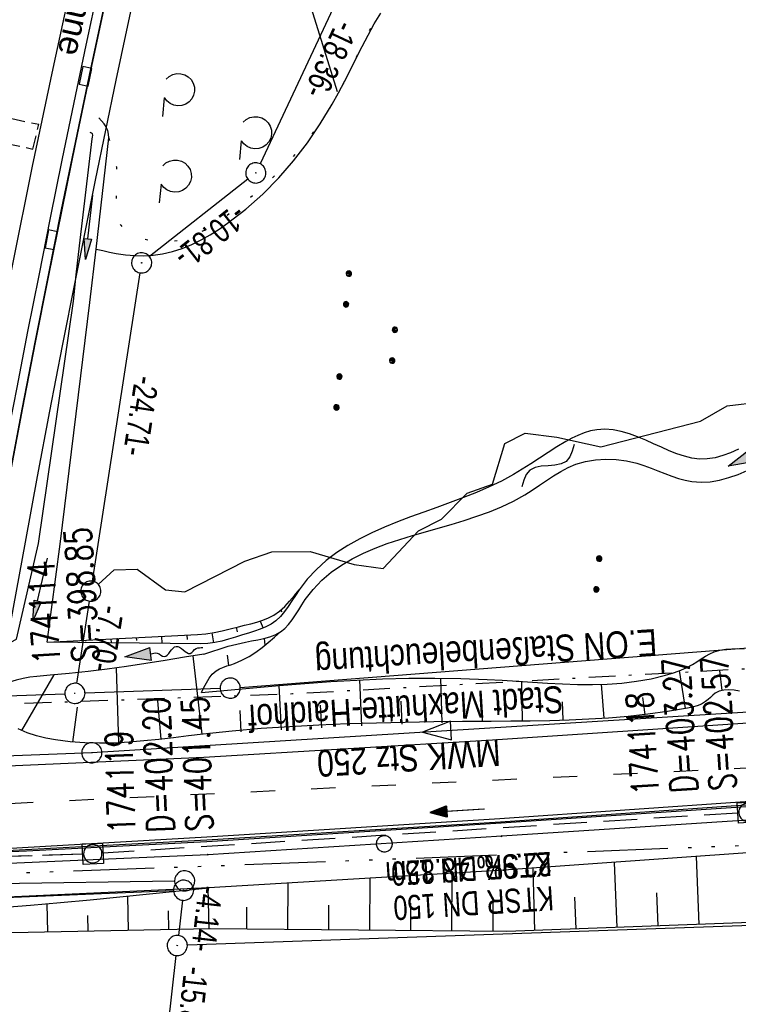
# Model space of a CAD drawing. Extents: x 508338 to 508887, y 451697 to 452490.
# Tile 13 of 37: x 508536 to 508590, y 451820 to 451894. Entities that reach past the tile are written whole.
import ezdxf
from ezdxf.enums import TextEntityAlignment as Align

# ---------------------------------------------------------------- set-up
doc = ezdxf.new("R2010")
doc.units = 0
doc.header["$LTSCALE"] = 10
doc.header["$MEASUREMENT"] = 0
for name, pattern in [('ACAD_ISO03W100', [30, 12, -18]), ('ACAD_ISO14W100', [25.5, 12, -3, 0.5, -3, 0.5, -3, 0.5, -3]), ('AUSGEZOGEN', [0]), ('LT00', [0]), ('LT07', [0.22, 0.02, -0.2]), ('LT08', [0.42, 0.2, -0.1, 0.02, -0.1]), ('LT12', [0.4, 0.3, -0.1]), ('LT17', [0.15, 0.1, -0.05]), ('STRICHLINIE2', [0.375, 0.25, -0.125])]:
    doc.linetypes.add(name, pattern=pattern)
doc.layers.get('0').update_dxf_attribs({"linetype": 'LT00'})
for name, color, linetype in [('--EK_FBR', 250, 'LT00'), ('--EK_Halt-Pfeil', 4, 'LT00'), ('--EK_Haltung', 7, 'STRICHLINIE2'), ('--EK_Haltung-Text', 140, 'LT00'), ('--EK_Schacht-Text', 5, 'LT00'), ('--EL_DFK_AB_L', 21, 'LT00'), ('--EL_DFK_AB_P', 7, 'LT00'), ('--EL_Halt-Pfeil', 4, 'LT00'), ('--EL_Haltung', 182, 'STRICHLINIE2'), ('--EL_Haltung-Text', 182, 'LT00'), ('--FLIEßRICHTPFEIL', 180, 'Continuous'), ('--WASSER_NUTZUNG', 180, 'Continuous'), ('ABSTAND', 8, 'LT00'), ('ABWASSERLTG', 24, 'LT00'), ('ABWASSERLTG_FLIEßPF', 26, 'Continuous'), ('ABWASSERLTG_TEXT', 26, 'Continuous'), ('DFK_AB_L', 21, 'LT00'), ('DFK_AB_P', 7, 'LT00'), ('DFK_GZPKT', 250, 'LT00'), ('DFK_KATASTER', 250, 'LT00'), ('DFK_NUTZUNG', 250, 'LT00'), ('DFK_VERMPKT', 252, 'LT00'), ('DL', 182, 'LT12'), ('GEHOELZ_SYMB', 252, 'Continuous'), ('PFEIL', 140, 'AUSGEZOGEN'), ('RINNE_TEXT', 11, 'Continuous'), ('STROM_TEXT', 80, 'Continuous'), ('STROM_UNTER_BELEUCHTUNG', 80, 'LT08'), ('TELEKOM', 210, 'ACAD_ISO14W100'), ('V120_AFBR_BAB', 250, 'LT00'), ('V120_BOESCH', 250, 'LT00'), ('V120_BOSCHUNG', 250, 'LT00'), ('V120_BR_KAPPE', 30, 'LT00'), ('V120_BRUECK', 30, 'LT17'), ('V120_GEHOELZ', 250, 'LT07'), ('V120_GEHWEG', 250, 'LT00'), ('V120_GRABEN', 250, 'LT00'), ('V120_H_BORD', 8, 'LT00'), ('V120_KA_MULD', 182, 'LT00'), ('V120_KA_PRUF', 182, 'LT00'), ('V120_LD_MARK', 2, 'LT00'), ('V120_RAUHGE', 250, 'LT00'), ('V120_RINNE', 182, 'LT00'), ('V120_SINKK', 182, 'LT00'), ('V120_Verdeckt', 253, 'LT00'), ('WASSERLTG', 130, 'ACAD_ISO03W100')]:
    doc.layers.add(name, color=color, linetype=linetype)
doc.styles.add('Arial', font='ARIAL.TTF')
doc.styles.add('Haltungsbeschriftung', font='ARIAL.TTF', dxfattribs={"width": 0.75})
doc.styles.add('schachtbeschriftung', font='romans.shx', dxfattribs={"width": 0.75, "height": 2})
doc.styles.get("Standard").update_dxf_attribs({"font": 'ARIAL.TTF'})
doc.styles.add('Versorgungsltg', font='ARIAL.TTF', dxfattribs={"width": 0.8, "height": 2})

# ---------------------------------------------------------------- blocks, each defined once
blk = doc.blocks.new('SYMB7010')
at = {"color": 0, "linetype": 'ByBlock'}
for points in [[(-0.031408, 0.499213), (-0.093728, 0.49134), (-0.15457, 0.475719), (-0.212975, 0.452595), (-0.268021, 0.422333), (-0.31884, 0.385411), (-0.36463, 0.342411), (-0.40467, 0.29401), (-0.438329, 0.240973), (-0.465074, 0.184136), (-0.484486, 0.124395), (-0.496256, 0.062692), (-0.5002, 0)], [(0.5002, 0), (0.496256, 0.062692), (0.484485, 0.124395), (0.465074, 0.184136), (0.438329, 0.240973), (0.40467, 0.29401), (0.36463, 0.342411), (0.31884, 0.385411), (0.268021, 0.422333), (0.212975, 0.452595), (0.15457, 0.475719), (0.093728, 0.49134), (0.031408, 0.499213), (-0.031408, 0.499213)], [(-0.5002, 0), (-0.496256, -0.062692), (-0.484486, -0.124395), (-0.465075, -0.184136), (-0.438329, -0.240973), (-0.404671, -0.29401), (-0.36463, -0.342411), (-0.31884, -0.385411), (-0.268021, -0.422333), (-0.212975, -0.452595), (-0.154571, -0.475719), (-0.093728, -0.49134), (-0.031408, -0.499213), (0.031408, -0.499213)], [(0.031408, -0.499213), (0.093728, -0.491341), (0.15457, -0.475719), (0.212975, -0.452595), (0.268021, -0.422333), (0.31884, -0.385411), (0.36463, -0.342411), (0.404671, -0.294011), (0.438329, -0.240974), (0.465075, -0.184136), (0.484486, -0.124395), (0.496256, -0.062692), (0.500201, 0)]]:
    blk.add_lwpolyline(points, dxfattribs=at)
blk = doc.blocks.new('SYMB0003')
at = {"color": 0, "linetype": 'ByBlock'}
for p, q in [((-0.015712, 0), (0.010166, 0.012015)), ((0, -0.021257), (-0.015712, 0)), ((0.010166, 0.012015), (0, -0.021257))]:
    blk.add_line(p, q, dxfattribs=at)
for points in [[(-0.031395, 0.499013), (-0.093691, 0.491144), (-0.154509, 0.475528), (-0.21289, 0.452414), (-0.267913, 0.422164), (-0.318712, 0.385257), (-0.364484, 0.342274), (-0.404509, 0.293893), (-0.438154, 0.240877), (-0.464888, 0.184062), (-0.484292, 0.124345), (-0.496058, 0.062667), (-0.5, 0)], [(0.5, 0), (0.496057, 0.062667), (0.484292, 0.124345), (0.464888, 0.184062), (0.438153, 0.240877), (0.404509, 0.293893), (0.364484, 0.342274), (0.318712, 0.385257), (0.267913, 0.422164), (0.21289, 0.452414), (0.154509, 0.475528), (0.093691, 0.491144), (0.031395, 0.499013), (-0.031395, 0.499013)], [(-0.5, 0), (-0.496058, -0.062667), (-0.484292, -0.124345), (-0.464888, -0.184062), (-0.438154, -0.240877), (-0.404509, -0.293893), (-0.364485, -0.342274), (-0.318712, -0.385257), (-0.267914, -0.422164), (-0.21289, -0.452414), (-0.154509, -0.475529), (-0.093691, -0.491144), (-0.031395, -0.499014), (0.031395, -0.499014)], [(0.031395, -0.499014), (0.093691, -0.491144), (0.154509, -0.475529), (0.21289, -0.452414), (0.267914, -0.422164), (0.318712, -0.385257), (0.364485, -0.342274), (0.404509, -0.293893), (0.438154, -0.240877), (0.464889, -0.184062), (0.484292, -0.124345), (0.496058, -0.062667), (0.5, 0)]]:
    blk.add_lwpolyline(points, dxfattribs=at)
blk = doc.blocks.new('FLIEßRICHTPFEIL')
at = {"layer": '--FLIEßRICHTPFEIL'}
blk.add_hatch(color=256, dxfattribs=at).paths.add_polyline_path([(-1.95, 0.4875), (-1.95, -0.4875), (0, 0)])
for p, q in [((-1.95, 0.4875), (-1.95, -0.4875)), ((-1.95, 0.4875), (0, 0)), ((0, 0), (-1.95, -0.4875))]:
    blk.add_line(p, q, dxfattribs=at)
at = {"layer": '--FLIEßRICHTPFEIL', "start_tangent": (-1, 0), "end_tangent": (-1, 0)}
blk.add_spline([(-1.95, 0), (-2.4375, 0), (-2.925, 0.325), (-3.4125, 0), (-3.9, -0.325), (-4.3875, 0), (-4.875, 0.325), (-5.3625, 0), (-5.85, 0)], degree=3, dxfattribs=at)
blk = doc.blocks.new('SYMB7111')
at = {"color": 0, "linetype": 'ByBlock'}
for p, q in [((-0.13, 0.202919), (-0.13, 0.177081)), ((-0.125, 0.172895), (-0.125, 0.207105)), ((-0.12, 0.209164), (-0.12, 0.170836)), ((-0.115, 0.170204), (-0.115, 0.209796)), ((-0.11, 0.209164), (-0.11, 0.170836)), ((-0.105, 0.172895), (-0.105, 0.207105)), ((-0.1, 0.202919), (-0.1, 0.177081)), ((-0.095, 0.189874), (-0.095, 0.190146)), ((0.1, 0.202919), (0.1, 0.177081)), ((0.105, 0.172895), (0.105, 0.207105)), ((0.11, 0.209164), (0.11, 0.170836)), ((0.115, 0.170204), (0.115, 0.209796)), ((0.12, 0.209164), (0.12, 0.170836)), ((0.125, 0.172895), (0.125, 0.207105)), ((0.13, 0.202919), (0.13, 0.177081)), ((0.135, 0.189874), (0.135, 0.190146)), ((-0.515, -0.177081), (-0.515, -0.202919)), ((-0.51, -0.207105), (-0.51, -0.172895)), ((-0.505, -0.170836), (-0.505, -0.209164)), ((-0.5, -0.209796), (-0.5, -0.170204)), ((-0.495, -0.170836), (-0.495, -0.209164)), ((-0.49, -0.207105), (-0.49, -0.172895)), ((-0.485, -0.177081), (-0.485, -0.202919)), ((-0.48, -0.190126), (-0.48, -0.189854)), ((-0.285, -0.177081), (-0.285, -0.202919)), ((-0.28, -0.207105), (-0.28, -0.172895)), ((-0.275, -0.170836), (-0.275, -0.209164)), ((-0.27, -0.209796), (-0.27, -0.170204)), ((-0.265, -0.170836), (-0.265, -0.209164)), ((-0.26, -0.207105), (-0.26, -0.172895)), ((-0.255, -0.177081), (-0.255, -0.202919)), ((-0.25, -0.190126), (-0.25, -0.189854)), ((0.255, -0.177081), (0.255, -0.202919)), ((0.26, -0.207105), (0.26, -0.172895)), ((0.265, -0.170836), (0.265, -0.209164)), ((0.27, -0.209796), (0.27, -0.170204)), ((0.275, -0.170836), (0.275, -0.209164)), ((0.28, -0.207105), (0.28, -0.172895)), ((0.285, -0.177081), (0.285, -0.202919)), ((0.29, -0.190126), (0.29, -0.189854)), ((0.485, -0.177081), (0.485, -0.202919)), ((0.49, -0.207105), (0.49, -0.172895)), ((0.495, -0.170836), (0.495, -0.209164)), ((0.5, -0.209796), (0.5, -0.170204)), ((0.505, -0.170836), (0.505, -0.209164)), ((0.51, -0.207105), (0.51, -0.172895)), ((0.515, -0.177081), (0.515, -0.202919)), ((0.52, -0.190126), (0.52, -0.189854))]:
    blk.add_line(p, q, dxfattribs=at)
for points in [[(-0.095, 0.19), (-0.096981, 0.198678), (-0.10253, 0.205637), (-0.11055, 0.209499), (-0.11945, 0.209499), (-0.12747, 0.205637), (-0.133019, 0.198678), (-0.135, 0.19), (-0.133019, 0.181322), (-0.12747, 0.174363), (-0.11945, 0.170501), (-0.11055, 0.170501), (-0.10253, 0.174363), (-0.096981, 0.181322), (-0.095, 0.19)], [(0.135, 0.19), (0.133019, 0.198678), (0.12747, 0.205637), (0.11945, 0.209499), (0.11055, 0.209499), (0.10253, 0.205637), (0.096981, 0.198678), (0.095, 0.19), (0.096981, 0.181322), (0.10253, 0.174363), (0.11055, 0.170501), (0.11945, 0.170501), (0.12747, 0.174363), (0.133019, 0.181322), (0.135, 0.19)], [(-0.48, -0.19), (-0.481981, -0.181322), (-0.48753, -0.174363), (-0.49555, -0.170501), (-0.50445, -0.170501), (-0.51247, -0.174363), (-0.518019, -0.181322), (-0.52, -0.19), (-0.518019, -0.198678), (-0.51247, -0.205637), (-0.50445, -0.209499), (-0.49555, -0.209499), (-0.48753, -0.205637), (-0.481981, -0.198678), (-0.48, -0.19)], [(-0.25, -0.19), (-0.251981, -0.181322), (-0.25753, -0.174363), (-0.26555, -0.170501), (-0.27445, -0.170501), (-0.28247, -0.174363), (-0.288019, -0.181322), (-0.29, -0.19), (-0.288019, -0.198678), (-0.28247, -0.205637), (-0.27445, -0.209499), (-0.26555, -0.209499), (-0.25753, -0.205637), (-0.251981, -0.198678), (-0.25, -0.19)], [(0.29, -0.19), (0.288019, -0.181322), (0.28247, -0.174363), (0.27445, -0.170501), (0.26555, -0.170501), (0.25753, -0.174363), (0.251981, -0.181322), (0.25, -0.19), (0.251981, -0.198678), (0.25753, -0.205637), (0.26555, -0.209499), (0.27445, -0.209499), (0.28247, -0.205637), (0.288019, -0.198678), (0.29, -0.19)], [(0.52, -0.19), (0.518019, -0.181322), (0.51247, -0.174363), (0.50445, -0.170501), (0.49555, -0.170501), (0.48753, -0.174363), (0.481981, -0.181322), (0.48, -0.19), (0.481981, -0.198678), (0.48753, -0.205637), (0.49555, -0.209499), (0.50445, -0.209499), (0.51247, -0.205637), (0.518019, -0.198678), (0.52, -0.19)]]:
    blk.add_lwpolyline(points, dxfattribs=at)
blk = doc.blocks.new('SYMB7112')
at = {"color": 0, "linetype": 'ByBlock'}
for p, q in [((-0.13, 0.012919), (-0.13, -0.012919)), ((-0.125, -0.017105), (-0.125, 0.017105)), ((-0.12, 0.019164), (-0.12, -0.019164)), ((-0.115, -0.019796), (-0.115, 0.019796)), ((-0.11, 0.019164), (-0.11, -0.019164)), ((-0.105, -0.017105), (-0.105, 0.017105)), ((-0.1, 0.012919), (-0.1, -0.012919)), ((-0.095, -0.000126), (-0.095, 0.000146)), ((0.1, 0.012919), (0.1, -0.012919)), ((0.105, -0.017105), (0.105, 0.017105)), ((0.11, 0.019164), (0.11, -0.019164)), ((0.115, -0.019796), (0.115, 0.019796)), ((0.12, 0.019164), (0.12, -0.019164)), ((0.125, -0.017105), (0.125, 0.017105)), ((0.13, 0.012919), (0.13, -0.012919)), ((0.135, -0.000126), (0.135, 0.000146))]:
    blk.add_line(p, q, dxfattribs=at)
for points in [[(-0.095, 0), (-0.096981, 0.008678), (-0.10253, 0.015637), (-0.11055, 0.019499), (-0.11945, 0.019499), (-0.12747, 0.015637), (-0.133019, 0.008678), (-0.135, 0)], [(-0.135, 0), (-0.133019, -0.008678), (-0.12747, -0.015637), (-0.11945, -0.019499), (-0.11055, -0.019499), (-0.10253, -0.015637), (-0.096981, -0.008678), (-0.095, 0)], [(0.135, 0), (0.133019, 0.008678), (0.12747, 0.015637), (0.11945, 0.019499), (0.11055, 0.019499), (0.10253, 0.015637), (0.096981, 0.008678), (0.095, 0)], [(0.095, 0), (0.096981, -0.008678), (0.10253, -0.015637), (0.11055, -0.019499), (0.11945, -0.019499), (0.12747, -0.015637), (0.133019, -0.008678), (0.135, 0)]]:
    blk.add_lwpolyline(points, dxfattribs=at)
blk = doc.blocks.new('SYMB7251')
at = {"color": 0, "linetype": 'ByBlock'}
for points in [[(-0.25, 0), (-0.208333, 0.028889), (-0.166667, 0.051111), (-0.125, 0.06), (-0.083333, 0.051111), (-0.041667, 0.028889), (0, 0)], [(0, 0), (0.041667, -0.028889), (0.083333, -0.051111), (0.125, -0.06), (0.166667, -0.051111), (0.208333, -0.028889), (0.25, 0)]]:
    blk.add_lwpolyline(points, dxfattribs=at)
blk = doc.blocks.new('GEHOELZ_SYMB')
at = {"layer": 'GEHOELZ_SYMB'}
blk.add_line((0, 0), (1.4, 0), dxfattribs=at)
blk.add_lwpolyline([(-1.388, 0.017), (-1.612, 0.221), (-1.778, 0.474), (-1.876, 0.761), (-1.898, 1.063), (-1.844, 1.361), (-1.718, 1.636), (-1.526, 1.87), (-1.282, 2.05), (-1, 2.162), (-0.7, 2.2), (-0.4, 2.162), (-0.118, 2.05), (0.126, 1.87), (0.318, 1.636), (0.444, 1.361), (0.498, 1.063), (0.476, 0.761), (0.378, 0.474), (0.212, 0.221), (-0.012, 0.017)], dxfattribs=at)
blk = doc.blocks.new('SYMB0011')
at = {"color": 0, "linetype": 'ByBlock'}
for p, q in [((0.5, 0), (-0.5, 0)), ((0, 0.5), (0, -0.5))]:
    blk.add_line(p, q, dxfattribs=at)
blk = doc.blocks.new('SYMB0652')
at = {"color": 0, "linetype": 'ByBlock'}
blk.add_lwpolyline([(-0.15, -0.075), (0.15, -0.075), (0.15, 0.075), (-0.15, 0.075), (-0.15, -0.075)], dxfattribs=at)
blk = doc.blocks.new('SYMB1210')
at = {"color": 0, "linetype": 'ByBlock'}
blk.add_line((0.018815, -0.179014), (0.055623, -0.17119), dxfattribs=at)
for points in [[(-0.2, -0.2), (-0.2, 0.2), (0.2, 0.2), (0.2, -0.2), (-0.2, -0.2)], [(0.018815, 0.179014), (-0.018815, 0.179014), (-0.055623, 0.17119), (-0.09, 0.155885), (-0.120444, 0.133766), (-0.145623, 0.105801), (-0.164438, 0.073213), (-0.176067, 0.037424), (-0.18, 0)], [(-0.18, 0), (-0.176067, -0.037424), (-0.164438, -0.073213), (-0.145623, -0.105801), (-0.120444, -0.133766), (-0.09, -0.155885), (-0.055623, -0.17119), (-0.018815, -0.179014), (0.018815, -0.179014)], [(0.18, 0), (0.176067, 0.037424), (0.164438, 0.073213), (0.145623, 0.105801), (0.120444, 0.133766), (0.09, 0.155885), (0.055623, 0.17119), (0.018815, 0.179014)], [(0.055623, -0.17119), (0.09, -0.155885), (0.120444, -0.133766), (0.145623, -0.105801), (0.164438, -0.073213), (0.176067, -0.037424), (0.18, 0)]]:
    blk.add_lwpolyline(points, dxfattribs=at)
blk = doc.blocks.new('Pfreil3')
at = {"layer": 'PFEIL'}
blk.add_hatch(color=256, dxfattribs=at).paths.add_polyline_path([(-1.549, 0.273), (-1.549, -0.273), (0, 0)])
for p, q in [((-1.549, 0), (-4.831, 0)), ((-1.549, -0.273), (-1.549, 0.273)), ((-1.549, 0.273), (0, 0)), ((0, 0), (-1.549, -0.273))]:
    blk.add_line(p, q, dxfattribs=at)
blk = doc.blocks.new('SYMB0070')
at = {"color": 0, "linetype": 'ByBlock'}
for p, q in [((-0.5, 0), (0.2, 0)), ((0.5, 0), (0.2, 0.1)), ((0.2, 0.1), (0.2, 0)), ((0.468, 0), (0.21, 0.086)), ((0.21, 0.086), (0.21, -0.086)), ((0.21, -0.086), (0.468, 0)), ((0.22, -0.072), (0.437, 0)), ((0.23, -0.058), (0.405, 0)), ((0.24, -0.045), (0.374, 0)), ((0.342, 0), (0.25, 0.031)), ((0.25, 0.031), (0.25, -0.031)), ((0.25, -0.031), (0.342, 0)), ((0.26, -0.017), (0.31, 0)), ((0.27, -0.003), (0.279, 0))]:
    blk.add_line(p, q, dxfattribs=at)
for points in [[(0.2, 0), (0.2, -0.1), (0.5, 0)], [(0.437, 0), (0.22, 0.072), (0.22, -0.072)], [(0.405, 0), (0.23, 0.058), (0.23, -0.058)], [(0.374, 0), (0.24, 0.045), (0.24, -0.045)], [(0.31, 0), (0.26, 0.017), (0.26, -0.017)], [(0.279, 0), (0.27, 0.003), (0.27, -0.003)]]:
    blk.add_lwpolyline(points, dxfattribs=at)
blk = doc.blocks.new('ABWASSER-FLIEßPF')
at = {"layer": 'ABWASSERLTG_FLIEßPF'}
for p, q in [((0, 0), (-2.109, 0.703)), ((-2.109, 0.703), (-2.109, -0.703)), ((-2.109, -0.703), (0, 0))]:
    blk.add_line(p, q, dxfattribs=at)

msp = doc.modelspace()

# ---------------------------------------------------------------- linework, layer by layer
at = {"layer": '--EK_FBR'}
msp.add_lwpolyline([(508352.791, 451834.907), (508370.791, 451834.032), (508390.172, 451834.14), (508409.229, 451834.639), (508427.33, 451835.063), (508446.743, 451835.559), (508464.487, 451836.035), (508483.04, 451836.415), (508503.657, 451836.976), (508534.249, 451838.159), (508549.966, 451838.849), (508571.446, 451840.146), (508590.433, 451841.407), (508611.126, 451842.973), (508632.084, 451844.681), (508651.362, 451846.333), (508665.708, 451847.708)], dxfattribs=at)
at = {"layer": '--EK_Haltung'}
for p, q in [((508589.693, 451834.697), (508542.464, 451831.719)), ((508540.966, 451831.646), (508491.518, 451829.964))]:
    msp.add_line(p, q, dxfattribs=at)
at = {"layer": '--EL_DFK_AB_L'}
for p, q in [((508561.312, 451898.26), (508554.159, 451882.998)), ((508553.251, 451881.855), (508545.94, 451876.094)), ((508541.685, 451851.95), (508545.236, 451874.888)), ((508541.455, 451850.468), (508540.505, 451844.341)), ((508492.14, 451841.954), (508539.641, 451843.575)), ((508547.721, 451828.917), (508516.33, 451827.581)), ((508548.385, 451828.205), (508548.086, 451825.584)), ((508546.324, 451809.864), (508547.917, 451824.094))]:
    msp.add_line(p, q, dxfattribs=at)
at = {"layer": '--EL_Haltung'}
for p, q in [((508589.693, 451834.697), (508542.464, 451831.719)), ((508540.966, 451831.646), (508491.518, 451829.964))]:
    msp.add_line(p, q, dxfattribs=at)
at = {"layer": 'ABWASSERLTG', "flags": 128}
msp.add_lwpolyline([(508666.144, 451848.755), (508641.42, 451846.316), (508590.857, 451842.233), (508541.644, 451839.179), (508491.257, 451837.24), (508441.879, 451836.313), (508411.585, 451833.702), (508382.016, 451833.413), (508349.293, 451834.219)], dxfattribs=at)
at = {"layer": 'DFK_AB_L'}
for p, q in [((508561.312, 451898.26), (508554.159, 451882.998)), ((508553.251, 451881.855), (508545.94, 451876.094)), ((508541.685, 451851.95), (508545.236, 451874.888)), ((508541.455, 451850.468), (508540.505, 451844.341)), ((508492.14, 451841.954), (508539.641, 451843.575)), ((508547.721, 451828.917), (508516.33, 451827.581)), ((508548.385, 451828.205), (508548.086, 451825.584)), ((508546.324, 451809.864), (508547.917, 451824.094))]:
    msp.add_line(p, q, dxfattribs=at)
at = {"layer": 'DFK_KATASTER'}
for p, q in [((508588.91, 451864.998), (508594.72, 451865.69)), ((508586.92, 451863.86), (508588.91, 451864.998)), ((508579.51, 451861.95), (508586.92, 451863.86)), ((508572.36, 451862.2), (508573.88, 451862.959)), ((508573.88, 451862.959), (508576.24, 451862.659)), ((508571.44, 451859.169), (508572.36, 451862.2)), ((508576.24, 451862.659), (508579.51, 451861.95)), ((508569.57, 451858.489), (508571.44, 451859.169)), ((508567.66, 451856.559), (508569.57, 451858.489)), ((508565.95, 451855.69), (508567.66, 451856.559)), ((508563.32, 451852.88), (508565.95, 451855.69)), ((508553.02, 451853.439), (508555.04, 451854.129)), ((508555.04, 451854.129), (508557.88, 451854.15)), ((508557.88, 451854.15), (508561.16, 451853.189)), ((508548.57, 451851.159), (508553.02, 451853.439)), ((508542.127, 451851.711), (508543.31, 451852.78)), ((508543.31, 451852.78), (508545.01, 451852.849)), ((508545.01, 451852.849), (508547.12, 451851.299)), ((508561.16, 451853.189), (508563.32, 451852.88)), ((508547.12, 451851.299), (508548.57, 451851.159)), ((508552.688, 451844.047), (508620.903, 451849.361)), ((508551.191, 451843.963), (508541.14, 451843.624)), ((508547.8, 451829.638), (508480.21, 451828.57)), ((508623.901, 451827.473), (508548.75, 451824.866))]:
    msp.add_line(p, q, dxfattribs=at)
at = {"layer": 'DL'}
msp.add_line((508540.966, 451831.646), (508491.518, 451829.964), dxfattribs=at)
at = {"layer": 'STROM_UNTER_BELEUCHTUNG', "flags": 128}
msp.add_lwpolyline([(508423.354, 451838.704), (508454.92, 451838.851), (508465.417, 451839.59), (508491.466, 451841.287), (508511.149, 451841.951), (508556.579, 451843.581), (508606.312, 451846.319), (508632.276, 451847.801)], dxfattribs=at)
at = {"layer": 'TELEKOM', "ltscale": 0.05, "flags": 128}
msp.add_lwpolyline([(508660.879, 451836.091), (508649.771, 451835.222), (508621.537, 451833.47), (508550.363, 451830.734), (508518.533, 451829.578), (508500.545, 451829.077), (508475.989, 451828.498), (508444.041, 451827.59), (508443.71, 451829.077), (508409.949, 451828.497), (508384.793, 451828.082), (508366.814, 451827.67), (508356.153, 451825.865), (508344.754, 451823.302)], dxfattribs=at)
at = {"layer": 'V120_AFBR_BAB'}
for points in [[(508352.791, 451834.907), (508370.791, 451834.032), (508390.172, 451834.14), (508409.229, 451834.639), (508427.33, 451835.063), (508446.743, 451835.559), (508464.487, 451836.035), (508483.04, 451836.415), (508503.657, 451836.976), (508534.249, 451838.159), (508549.966, 451838.849), (508571.446, 451840.146), (508590.433, 451841.407), (508611.126, 451842.973), (508632.084, 451844.681), (508651.362, 451846.333), (508665.708, 451847.708)], [(508464.384, 451830.095), (508467.006, 451830.166), (508469.629, 451830.239), (508472.251, 451830.312), (508474.873, 451830.381), (508477.496, 451830.446), (508480.118, 451830.504), (508482.741, 451830.552), (508501.945, 451830.863), (508533.453, 451831.963), (508550.207, 451832.918), (508572.002, 451834.283), (508590.587, 451835.58), (508611.255, 451837.09), (508632.714, 451838.766), (508651.804, 451840.442), (508663.156, 451841.568)]]:
    msp.add_lwpolyline(points, dxfattribs=at)
at = {"layer": 'V120_BOESCH'}
for points in [[(508541.957, 451876.656), (508542.454, 451876.54), (508542.954, 451876.43), (508543.457, 451876.334), (508544.142, 451876.235), (508544.832, 451876.177), (508545.524, 451876.165), (508546.212, 451876.202), (508546.892, 451876.294), (508547.637, 451876.465), (508548.365, 451876.701), (508549.076, 451876.996), (508549.77, 451877.34), (508550.446, 451877.725), (508551.106, 451878.145), (508551.748, 451878.59), (508553.095, 451879.629), (508554.359, 451880.75), (508555.543, 451881.948), (508556.649, 451883.219), (508557.679, 451884.56), (508558.635, 451885.966), (508559.52, 451887.435), (508559.984, 451888.279), (508560.433, 451889.135), (508560.872, 451889.999), (508561.307, 451890.863), (508561.744, 451891.723), (508562.189, 451892.572), (508562.649, 451893.406), (508563.128, 451894.218)], [(508538.332, 451847.419), (508549.513, 451847.97), (508550.127, 451848.027), (508550.733, 451848.129), (508551.337, 451848.261), (508551.942, 451848.409), (508552.552, 451848.56), (508553.01, 451848.668), (508553.467, 451848.778), (508553.917, 451848.9), (508554.356, 451849.043), (508554.776, 451849.215), (508555.173, 451849.426), (508555.597, 451849.725), (508555.99, 451850.074), (508556.359, 451850.462), (508556.712, 451850.875), (508557.057, 451851.301)], [(508549.809, 451843.653), (508549.982, 451844.029), (508550.165, 451844.391), (508550.369, 451844.728), (508550.605, 451845.025), (508550.883, 451845.27), (508551.129, 451845.417), (508551.398, 451845.536), (508551.681, 451845.637), (508551.972, 451845.732), (508552.262, 451845.83), (508552.814, 451846.061), (508553.335, 451846.34), (508553.832, 451846.658), (508554.308, 451847.008), (508554.77, 451847.382), (508555.221, 451847.771), (508555.668, 451848.168)], [(508549.809, 451843.653), (508551.728, 451843.837), (508553.647, 451844.017), (508555.567, 451844.186), (508557.49, 451844.342), (508559.415, 451844.479), (508561.343, 451844.592), (508563.275, 451844.677), (508565.212, 451844.729), (508567.154, 451844.743), (508569.101, 451844.714), (508571.055, 451844.638), (508572.174, 451844.573), (508573.294, 451844.499), (508574.414, 451844.423), (508575.533, 451844.353), (508576.649, 451844.298), (508577.762, 451844.264), (508578.871, 451844.26), (508579.973, 451844.292), (508581.069, 451844.37), (508582.157, 451844.5), (508583.235, 451844.69), (508584.303, 451844.949), (508584.824, 451845.105), (508585.337, 451845.286), (508585.838, 451845.5), (508586.323, 451845.755), (508586.645, 451845.955), (508586.962, 451846.163), (508587.28, 451846.365), (508587.603, 451846.549), (508587.937, 451846.699), (508588.355, 451846.822), (508588.791, 451846.892), (508589.24, 451846.922), (508589.698, 451846.928), (508590.159, 451846.924)], [(508589.812, 451843.769), (508589.412, 451843.827), (508589.024, 451843.854), (508588.656, 451843.836), (508588.312, 451843.758), (508588.001, 451843.603), (508587.822, 451843.463), (508587.65, 451843.303), (508587.478, 451843.139), (508587.298, 451842.988), (508586.992, 451842.805), (508586.656, 451842.675), (508586.302, 451842.582), (508585.939, 451842.508), (508584.462, 451842.253), (508582.992, 451842.048), (508581.527, 451841.886), (508580.067, 451841.762), (508578.61, 451841.671), (508577.156, 451841.608), (508575.705, 451841.565), (508574.254, 451841.539), (508572.803, 451841.523), (508571.352, 451841.512), (508569.221, 451841.495), (508567.087, 451841.472), (508564.95, 451841.44), (508562.811, 451841.392), (508560.669, 451841.326), (508558.525, 451841.238), (508556.379, 451841.121), (508554.231, 451840.974), (508552.082, 451840.79), (508549.932, 451840.567), (508548.828, 451840.437), (508547.724, 451840.303), (508546.621, 451840.175), (508545.519, 451840.061), (508544.417, 451839.969), (508543.317, 451839.907), (508542.219, 451839.885), (508541.122, 451839.91), (508540.028, 451839.992), (508538.937, 451840.138), (508538.226, 451840.273), (508537.523, 451840.448), (508536.835, 451840.67), (508536.168, 451840.949)], [(508658.526, 451830.429), (508651.544, 451829.51), (508642.742, 451828.907), (508621.468, 451827.507), (508590.633, 451826.547), (508572.504, 451825.887), (508550.437, 451826.091), (508531.959, 451825.709), (508531.731, 451825.703)], [(508532.015, 451827.495), (508532.669, 451827.53), (508534.883, 451827.679), (508537.095, 451827.848), (508539.305, 451828.035), (508541.515, 451828.237), (508543.724, 451828.451), (508545.932, 451828.673), (508548.14, 451828.902), (508550.347, 451829.133)]]:
    msp.add_lwpolyline(points, dxfattribs=at)
at = {"layer": 'V120_BOSCHUNG'}
for p, q in [((508550.667, 451917.897), (508559.894, 451888.379)), ((508556.922, 451851.134), (508556.937, 451851.122)), ((508555.689, 451849.801), (508555.78, 451849.675)), ((508552.378, 451848.518), (508552.463, 451848.185)), ((508554.161, 451848.976), (508554.387, 451848.461)), ((508541.167, 451847.559), (508541.171, 451847.473)), ((508543.057, 451847.652), (508543.071, 451847.367)), ((508544.947, 451847.745), (508544.957, 451847.545)), ((508546.837, 451847.838), (508546.862, 451847.325)), ((508548.713, 451847.931), (508548.743, 451847.617)), ((508550.57, 451848.098), (508550.687, 451847.368)), ((508554.452, 451847.683), (508554.518, 451847.174)), ((508539.277, 451847.465), (508539.279, 451847.408)), ((508549.852, 451840.558), (508549.179, 451846.392)), ((508551.712, 451846.439), (508551.817, 451845.682)), ((508543.642, 451839.922), (508543.486, 451845.492)), ((508536.436, 451840.829), (508538.833, 451844.969)), ((508561.731, 451841.189), (508561.567, 451844.603)), ((508567.702, 451841.42), (508567.592, 451844.74)), ((508585.793, 451842.481), (508585.361, 451845.296)), ((508588.526, 451843.814), (508588.365, 451845.299)), ((508555.747, 451840.89), (508555.573, 451844.187)), ((508573.685, 451841.552), (508573.617, 451844.477)), ((508579.74, 451841.759), (508579.558, 451844.276)), ((508582.792, 451842.031), (508582.633, 451843.29)), ((508540.226, 451839.973), (508540.569, 451842.571)), ((508546.809, 451840.197), (508546.544, 451843.055)), ((508558.743, 451841.046), (508558.654, 451842.734)), ((508564.72, 451841.315), (508564.647, 451843.015)), ((508570.693, 451841.498), (508570.649, 451843.079)), ((508576.706, 451841.619), (508576.653, 451842.96)), ((508552.752, 451840.726), (508552.667, 451842.322)), ((508586.819, 451826.408), (508586.61, 451831.457)), ((508580.723, 451826.186), (508580.523, 451831.024)), ((508568.412, 451825.925), (508568.454, 451830.21)), ((508574.588, 451825.963), (508574.475, 451830.593)), ((508556.213, 451826.038), (508556.246, 451829.484)), ((508562.313, 451825.981), (508562.35, 451829.847)), ((508544.372, 451825.965), (508544.319, 451828.51)), ((508550.37, 451826.09), (508550.308, 451829.129)), ((508583.771, 451826.297), (508583.669, 451828.769)), ((508538.373, 451825.841), (508538.329, 451827.951)), ((508559.263, 451826.009), (508559.28, 451827.837)), ((508565.362, 451825.953), (508565.382, 451827.991)), ((508571.5, 451825.896), (508571.484, 451828.142)), ((508577.675, 451826.075), (508577.577, 451828.441)), ((508541.372, 451825.903), (508541.348, 451827.061)), ((508547.371, 451826.028), (508547.342, 451827.422)), ((508553.163, 451826.066), (508553.179, 451827.684))]:
    msp.add_line(p, q, dxfattribs=at)
at = {"layer": 'V120_BR_KAPPE'}
for points in [[(508545.026, 451896.653), (508544.221, 451892.938), (508543.431, 451889.22), (508542.656, 451885.498), (508541.893, 451881.774), (508541.141, 451878.047), (508540.399, 451874.319), (508539.445, 451869.459), (508538.507, 451864.596), (508537.585, 451859.729), (508536.682, 451854.86), (508535.799, 451849.987), (508534.936, 451845.11), (508533.752, 451838.198), (508532.613, 451831.279), (508531.518, 451824.353), (508530.465, 451817.42)], [(508528.529, 451817.64), (508529.128, 451821.602), (508529.735, 451825.562), (508530.353, 451829.52), (508530.983, 451833.477), (508531.626, 451837.432), (508532.283, 451841.384), (508532.956, 451845.333), (508533.811, 451850.217), (508534.691, 451855.097), (508535.594, 451859.972), (508536.517, 451864.844), (508537.461, 451869.712), (508538.422, 451874.577), (508539.429, 451879.581), (508540.455, 451884.58), (508541.501, 451889.576), (508542.569, 451894.566)]]:
    msp.add_lwpolyline(points, dxfattribs=at)
at = {"layer": 'V120_BRUECK'}
for points in [[(508532.364, 451885.129), (508532.752, 451886.978), (508537.697, 451885.942)], [(508532.364, 451885.129), (508537.268, 451884.101), (508537.697, 451885.942)]]:
    msp.add_lwpolyline(points, dxfattribs=at)
at = {"layer": 'V120_GEHOELZ', "flags": 128}
msp.add_lwpolyline([(508542.898, 451884.93), (508543.068, 451884.396), (508543.227, 451883.86), (508543.365, 451883.317), (508543.472, 451882.766), (508543.537, 451882.202), (508543.55, 451881.624), (508543.524, 451881.196), (508543.481, 451880.766), (508543.437, 451880.338), (508543.409, 451879.92), (508543.411, 451879.518), (508543.46, 451879.138), (508543.572, 451878.786), (508543.793, 451878.423), (508544.102, 451878.106), (508544.485, 451877.836), (508544.925, 451877.613), (508545.408, 451877.437), (508545.917, 451877.31), (508546.438, 451877.23), (508546.955, 451877.2), (508547.624, 451877.235), (508548.261, 451877.348), (508548.87, 451877.53), (508549.454, 451877.771), (508550.017, 451878.059), (508550.562, 451878.384), (508551.093, 451878.737), (508551.613, 451879.107), (508552.774, 451879.979), (508553.894, 451880.891), (508554.971, 451881.845), (508555.998, 451882.847), (508556.971, 451883.902), (508557.887, 451885.014), (508558.739, 451886.187), (508559.524, 451887.427), (508559.968, 451888.215), (508560.391, 451889.022), (508560.8, 451889.842), (508561.2, 451890.668), (508561.597, 451891.494), (508561.997, 451892.312), (508562.407, 451893.116), (508562.832, 451893.899), (508563.279, 451894.654), (508563.753, 451895.375), (508564.26, 451896.055), (508564.807, 451896.688), (508565.399, 451897.265), (508566.042, 451897.782), (508566.737, 451898.23), (508567.482, 451898.617), (508568.27, 451898.948), (508569.095, 451899.228), (508569.949, 451899.464), (508570.825, 451899.661), (508571.717, 451899.825), (508572.618, 451899.961), (508573.521, 451900.076), (508575.17, 451900.242), (508576.804, 451900.359), (508578.425, 451900.431), (508580.033, 451900.463), (508581.632, 451900.46), (508583.221, 451900.427), (508584.803, 451900.369), (508586.379, 451900.292), (508587.951, 451900.199), (508589.52, 451900.096), (508591.087, 451899.988)], dxfattribs=at)
at = {"layer": 'V120_GEHWEG'}
for points in [[(508662.573, 451840.165), (508651.97, 451839.116), (508632.893, 451837.483), (508611.39, 451835.769), (508590.799, 451834.197), (508572.141, 451832.978), (508550.279, 451831.598), (508533.198, 451830.851)], [(508661.494, 451837.569), (508652.168, 451836.616), (508632.987, 451834.995), (508611.536, 451833.244), (508590.747, 451831.752), (508572.297, 451830.438), (508550.347, 451829.133), (508532.68, 451828.307)]]:
    msp.add_lwpolyline(points, dxfattribs=at)
at = {"layer": 'V120_GRABEN'}
for points in [[(508535.311, 451847.232), (508535.627, 451847.416), (508536.045, 451847.64), (508537.671, 451854.762), (508540.27, 451872.787)], [(508589.737, 451861.767), (508589.158, 451861.506), (508588.58, 451861.29), (508588.002, 451861.132), (508587.422, 451861.043), (508586.838, 451861.032), (508586.282, 451861.102), (508585.722, 451861.238), (508585.157, 451861.428), (508584.587, 451861.656), (508584.012, 451861.909), (508583.432, 451862.174), (508582.848, 451862.435), (508582.242, 451862.687), (508581.633, 451862.907), (508581.022, 451863.083), (508580.412, 451863.202), (508579.804, 451863.251), (508579.2, 451863.216), (508578.726, 451863.122), (508578.257, 451862.978), (508577.795, 451862.792), (508577.341, 451862.576), (508576.897, 451862.338), (508576.226, 451861.944), (508575.575, 451861.531), (508574.936, 451861.109), (508574.299, 451860.687), (508573.657, 451860.274), (508573.001, 451859.878), (508572.112, 451859.398), (508571.191, 451858.956), (508570.245, 451858.547), (508569.28, 451858.162), (508568.301, 451857.794), (508567.314, 451857.437), (508566.326, 451857.082), (508565.342, 451856.723), (508564.368, 451856.352), (508563.411, 451855.963), (508562.476, 451855.547), (508561.569, 451855.098), (508560.697, 451854.609), (508559.865, 451854.072), (508559.079, 451853.48), (508558.345, 451852.825), (508557.669, 451852.102), (508557.057, 451851.301), (508556.788, 451850.893), (508556.525, 451850.479), (508556.258, 451850.07), (508555.977, 451849.68), (508555.671, 451849.321), (508555.33, 451849.006), (508554.971, 451848.757), (508554.581, 451848.548), (508554.165, 451848.371), (508553.732, 451848.218), (508553.29, 451848.078), (508552.844, 451847.943), (508552.328, 451847.785), (508551.816, 451847.632), (508551.306, 451847.495), (508550.794, 451847.386), (508550.279, 451847.315), (508549.757, 451847.293), (508538.332, 451847.419), (508539.294, 451854.706), (508541.489, 451872.689)], [(508549.966, 451846.525), (508550.57, 451846.726), (508551.178, 451846.922), (508551.795, 451847.106), (508552.423, 451847.272), (508553.068, 451847.415), (508553.529, 451847.5), (508553.99, 451847.585), (508554.444, 451847.681), (508554.881, 451847.801), (508555.292, 451847.959), (508555.668, 451848.168), (508555.991, 451848.425), (508556.282, 451848.729), (508556.547, 451849.069), (508556.796, 451849.435), (508557.036, 451849.815), (508557.274, 451850.198), (508557.518, 451850.573), (508558.101, 451851.335), (508558.747, 451852.012), (508559.45, 451852.613), (508560.204, 451853.145), (508561.004, 451853.616), (508561.845, 451854.034), (508562.719, 451854.408), (508563.623, 451854.746), (508564.55, 451855.056), (508565.494, 451855.345), (508566.45, 451855.623), (508567.413, 451855.896), (508568.376, 451856.174), (508569.335, 451856.464), (508570.283, 451856.775), (508571.215, 451857.114), (508572.125, 451857.489), (508573.008, 451857.91), (508573.858, 451858.383), (508574.401, 451858.727), (508574.934, 451859.085), (508575.462, 451859.445), (508575.992, 451859.794), (508576.53, 451860.119), (508577.082, 451860.409), (508577.654, 451860.649), (508578.369, 451860.859), (508579.112, 451860.985), (508579.874, 451861.03), (508580.645, 451860.998), (508581.415, 451860.893), (508582.176, 451860.717), (508582.71, 451860.552), (508583.236, 451860.363), (508583.754, 451860.162), (508584.266, 451859.96), (508584.772, 451859.767), (508585.275, 451859.596), (508585.776, 451859.456), (508586.275, 451859.359), (508586.959, 451859.31), (508587.642, 451859.35), (508588.328, 451859.469), (508589.015, 451859.654), (508589.705, 451859.896), (508590.398, 451860.183)], [(508549.966, 451846.525), (508548.528, 451846.282), (508547.091, 451846.044), (508545.656, 451845.814), (508544.224, 451845.598), (508542.795, 451845.398), (508541.371, 451845.22), (508539.952, 451845.068), (508538.539, 451844.946), (508538.042, 451844.909), (508537.544, 451844.866), (508537.043, 451844.805), (508536.536, 451844.715), (508536.022, 451844.587), (508535.769, 451844.51), (508535.516, 451844.438), (508535.267, 451844.387), (508535.025, 451844.376), (508534.817, 451844.415)]]:
    msp.add_lwpolyline(points, dxfattribs=at)
at = {"layer": 'V120_H_BORD'}
for points in [[(508662.993, 451841.175), (508651.864, 451840.074), (508632.736, 451838.457), (508611.287, 451836.736), (508590.675, 451835.192), (508572.088, 451833.931), (508550.197, 451832.559)], [(508550.197, 451832.559), (508546.843, 451832.382), (508543.488, 451832.206), (508540.134, 451832.032), (508536.779, 451831.863), (508533.424, 451831.7), (508528.189, 451831.458), (508522.953, 451831.234), (508517.717, 451831.028), (508512.48, 451830.843), (508507.242, 451830.678), (508502.004, 451830.536), (508498.788, 451830.46), (508495.573, 451830.391), (508492.357, 451830.328), (508489.142, 451830.27), (508485.926, 451830.214), (508482.71, 451830.16)]]:
    msp.add_lwpolyline(points, dxfattribs=at)
at = {"layer": 'V120_LD_MARK', "color": 0}
msp.add_lwpolyline([(508540.311, 451897.345), (508538.737, 451890.089), (508537.215, 451882.823), (508535.742, 451875.545), (508534.319, 451868.257), (508532.944, 451860.959), (508531.617, 451853.652), (508530.336, 451846.336), (508529.101, 451839.012), (508527.911, 451831.68), (508526.765, 451824.342), (508525.662, 451816.997)], dxfattribs=at)
at = {"layer": 'V120_RAUHGE'}
for points in [[(508541.489, 451872.689), (508541.957, 451876.656), (508542.898, 451884.93), (508542.894, 451885.2), (508542.83, 451885.468), (508542.719, 451885.72), (508542.706, 451885.74)], [(508540.27, 451872.787), (508540.484, 451874.749)]]:
    msp.add_lwpolyline(points, dxfattribs=at)
at = {"layer": 'V120_RINNE'}
for points in [[(508527.757, 451817.769), (508528.577, 451823.325), (508529.434, 451828.875), (508530.326, 451834.42), (508531.252, 451839.96), (508532.21, 451845.494), (508532.954, 451849.673), (508533.715, 451853.849), (508534.49, 451858.022), (508535.279, 451862.192), (508536.081, 451866.361), (508536.894, 451870.527), (508537.717, 451874.691), (508538.575, 451878.982), (508539.445, 451883.27), (508540.328, 451887.556), (508541.227, 451891.838), (508542.143, 451896.116), (508543.079, 451900.391), (508544.036, 451904.66), (508544.527, 451906.81), (508545.023, 451908.96), (508545.521, 451911.109), (508546.021, 451913.257)], [(508528.497, 451817.653), (508529.095, 451821.615), (508529.703, 451825.575), (508530.321, 451829.534), (508530.951, 451833.49), (508531.594, 451837.445), (508532.251, 451841.397), (508532.924, 451845.346), (508533.779, 451850.23), (508534.659, 451855.11), (508535.562, 451859.986), (508536.485, 451864.858), (508537.429, 451869.726), (508538.39, 451874.59), (508539.397, 451879.594), (508540.423, 451884.594), (508541.469, 451889.589), (508542.537, 451894.58), (508543.628, 451899.565), (508544.744, 451904.545), (508545.386, 451907.358), (508546.034, 451910.169), (508546.688, 451912.979), (508546.715, 451913.096)], [(508358.413, 451828.358), (508370.345, 451828.059), (508390.281, 451828.16), (508409.012, 451828.567), (508427.091, 451828.989), (508446.345, 451829.391), (508464.414, 451829.872), (508482.712, 451830.37), (508501.982, 451830.697), (508533.437, 451831.814), (508550.203, 451832.71), (508572.038, 451834.05), (508590.643, 451835.34), (508611.267, 451836.876), (508632.742, 451838.584), (508651.818, 451840.206), (508663.053, 451841.319)]]:
    msp.add_lwpolyline(points, dxfattribs=at)
at = {"layer": 'V120_Verdeckt'}
for points in [[(508542.706, 451885.74), (508542.555, 451885.975), (508542.363, 451886.207), (508542.157, 451886.429)], [(508540.484, 451874.749), (508540.719, 451876.893), (508541.678, 451884.865), (508541.702, 451884.994), (508541.721, 451885.124), (508541.695, 451885.231), (508541.626, 451885.29), (508541.53, 451885.334)]]:
    msp.add_lwpolyline(points, dxfattribs=at)
at = {"layer": 'WASSERLTG', "ltscale": 0.015, "flags": 128}
msp.add_lwpolyline([(508663.144, 451841.539), (508423.077, 451829.979), (508371.079, 451827.796), (508355.9, 451826.929), (508346.118, 451826.581)], dxfattribs=at)

# ---------------------------------------------------------------- block references
at = {"layer": '--EK_Halt-Pfeil', "xscale": 4.000000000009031, "yscale": 4, "zscale": 4, "rotation": 183.6101500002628}
msp.add_blockref('SYMB0070', (508568.789, 451834.858), dxfattribs=at)
at = {"layer": '--EL_DFK_AB_P', "xscale": 1.500000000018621, "yscale": 1.5, "zscale": 1.5, "rotation": 264.7377099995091}
for p in [(508553.84, 451882.32), (508545.35, 451875.629), (508541.57, 451851.209), (508540.39, 451843.6), (508548.47, 451828.949), (508548, 451824.838)]:
    msp.add_blockref('SYMB0003', p, dxfattribs=at)
at = {"layer": '--EL_Halt-Pfeil', "xscale": 4.000000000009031, "yscale": 4, "zscale": 4, "rotation": 183.6101500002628}
msp.add_blockref('SYMB0070', (508568.861, 451834.862), dxfattribs=at)
at = {"layer": '--FLIEßRICHTPFEIL'}
for p, rotation in [((508588.975, 451860.5), 204.2013933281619), ((508544.088, 451846.306), 186.8923538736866)]:
    msp.add_blockref('FLIEßRICHTPFEIL', p, dxfattribs=dict(at, rotation=rotation))
at = {"layer": '--WASSER_NUTZUNG', "xscale": 9.999999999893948, "yscale": 10.00000000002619, "zscale": 10, "rotation": 219.0133646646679}
msp.add_blockref('SYMB7251', (508575.577, 451860.538), dxfattribs=at)
at = {"layer": 'ABWASSERLTG_FLIEßPF', "rotation": 183.5508631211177}
msp.add_blockref('ABWASSER-FLIEßPF', (508566.251, 451840.706), dxfattribs=at)
at = {"layer": 'DFK_AB_P', "xscale": 1.500000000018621, "yscale": 1.5, "zscale": 1.5, "rotation": 264.7377099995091}
for p in [(508553.84, 451882.32), (508545.35, 451875.629), (508541.57, 451851.209), (508540.39, 451843.6), (508548.47, 451828.949), (508548, 451824.838)]:
    msp.add_blockref('SYMB0003', p, dxfattribs=at)
at = {"layer": 'DFK_GZPKT', "xscale": 1.500000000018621, "yscale": 1.5, "zscale": 1.5, "rotation": 264.7377099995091}
for p in [(508551.94, 451843.989), (508548.55, 451829.649)]:
    msp.add_blockref('SYMB7010', p, dxfattribs=at)
at = {"layer": 'DFK_NUTZUNG', "xscale": 10.00000000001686, "yscale": 10, "zscale": 10, "rotation": 264.7377100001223}
for name, p in [('SYMB7111', (508562.195, 451869.682)), ('SYMB7112', (508579.276, 451852.483))]:
    msp.add_blockref(name, p, dxfattribs=at)
at = {"layer": 'DFK_VERMPKT', "xscale": 1.200000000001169, "yscale": 1.200000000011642, "zscale": 1.2, "rotation": 264.7377100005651}
msp.add_blockref('SYMB7010', (508563.4, 451832.409), dxfattribs=at)
at = {"layer": 'GEHOELZ_SYMB', "rotation": 264.7377000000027}
for p in [(508547.029, 451887.914), (508552.757, 451884.707), (508546.791, 451881.481)]:
    msp.add_blockref('GEHOELZ_SYMB', p, dxfattribs=at)
at = {"layer": 'PFEIL'}
for p, rotation in [((508541.17, 451875.878), 263.3607398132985), ((508537.259, 451848.965), 256.8841085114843)]:
    msp.add_blockref('Pfreil3', p, dxfattribs=dict(at, rotation=rotation))
at = {"layer": 'V120_GEHWEG', "xscale": 0.1, "yscale": 0.1, "zscale": 0.1, "rotation": 247.428}
for p in [(508572.141, 451832.978), (508550.279, 451831.598), (508572.297, 451830.438), (508550.347, 451829.133)]:
    msp.add_blockref('SYMB0011', p, dxfattribs=at)
at = {"layer": 'V120_KA_MULD', "zscale": 3.8}
for p, xscale, yscale, rotation in [((508590.442, 451834.746), 3.799999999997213, 3.799999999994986, 183.7380701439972), ((508541.716, 451831.672), 3.799999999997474, 3.800000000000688, 182.504322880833)]:
    msp.add_blockref('SYMB1210', p, dxfattribs=dict(at, xscale=xscale, yscale=yscale, rotation=rotation))
at = {"layer": 'V120_KA_PRUF', "color": 185, "xscale": 1.5, "yscale": 1.5, "zscale": 1.5, "rotation": 247.428}
msp.add_blockref('SYMB0003', (508541.644, 451839.179), dxfattribs=at)
at = {"layer": 'V120_SINKK', "zscale": 4.5}
for p, xscale, yscale, rotation in [((508541.172, 451889.511), 4.500000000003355, 4.499999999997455, 258.1712679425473), ((508538.63, 451877.351), 4.500000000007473, 4.500000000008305, 258.6200582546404)]:
    msp.add_blockref('SYMB0652', p, dxfattribs=dict(at, xscale=xscale, yscale=yscale, rotation=rotation))

# ---------------------------------------------------------------- texts
at = {"layer": '--EK_Haltung-Text', "style": 'Haltungsbeschriftung', "width": 0.75}
for s, p in [('22.9‰ 48.82m', (508575.786, 451831.816)), ('KTSR DN 150', (508575.947, 451829.262))]:
    msp.add_text(s, height=1.8, rotation=-176.38985, dxfattribs=at).set_placement(p)
at = {"layer": '--EK_Schacht-Text', "style": 'schachtbeschriftung', "width": 0.75}
for s, rotation, p in [('S=398.85', -266.51346, (508542.182, 451846.019)), ('174114', -266.51346, (508539.307, 451845.843)), ('D=403.27', -266.38983, (508586.709, 451836.263)), ('S=402.57', -266.38983, (508589.583, 451836.444)), ('174118', -266.38983, (508583.835, 451836.081)), ('D=402.20', -268.05313, (508547.772, 451833.284)), ('S=401.45', -268.05313, (508550.65, 451833.382)), ('174119', -268.05313, (508544.894, 451833.186))]:
    msp.add_text(s, height=2, rotation=rotation, dxfattribs=at).set_placement(p)
at = {"layer": '--EL_Haltung-Text', "style": 'Haltungsbeschriftung', "width": 0.75}
msp.add_text('KTSR DN 150', height=1.8, rotation=-176.38985, dxfattribs=at).set_placement((508575.786, 451831.816))
at = {"layer": 'ABSTAND', "width": 0.75}
for s, rotation, p in [(' -18.36-', -115.11514, (508560.116, 451894.277)), (' -10.81-', -141.76343, (508552.712, 451880.438)), (' -24.71-', -98.80003, (508544.95, 451867.825)), (' -7.70-', -98.81399, (508542.342, 451850.753)), ('-4.14-', -96.52484, (508549.596, 451829.368)), ('-15.82-', -96.38841, (508548.535, 451823.346))]:
    msp.add_text(s, height=1.8, rotation=rotation, dxfattribs=at).set_placement(p)
at = {"layer": 'ABWASSERLTG_TEXT', "insert": (508565.105, 451840.635), "char_height": 2, "attachment_point": 5, "rotation": 183.50999, "line_spacing_factor": 1.1, "style": 'Versorgungsltg'}
msp.add_mtext('MWK Stz 250\\PStadt Maxhütte-Haidhof', dxfattribs=at)
at = {"layer": 'RINNE_TEXT', "insert": (508544.962, 451908.994), "char_height": 1.8, "attachment_point": 1, "rotation": 257.21196, "style": 'Arial'}
msp.add_mtext('Gußasphaltrinne', dxfattribs=at)
at = {"layer": 'STROM_TEXT', "style": 'Versorgungsltg', "width": 0.8}
msp.add_text('E.ON Staßenbeleuchtung', height=2, rotation=183.49325, dxfattribs=at).set_placement((508570.902, 451847.618), align=Align.CENTER)

doc.saveas('drawing.dxf')
